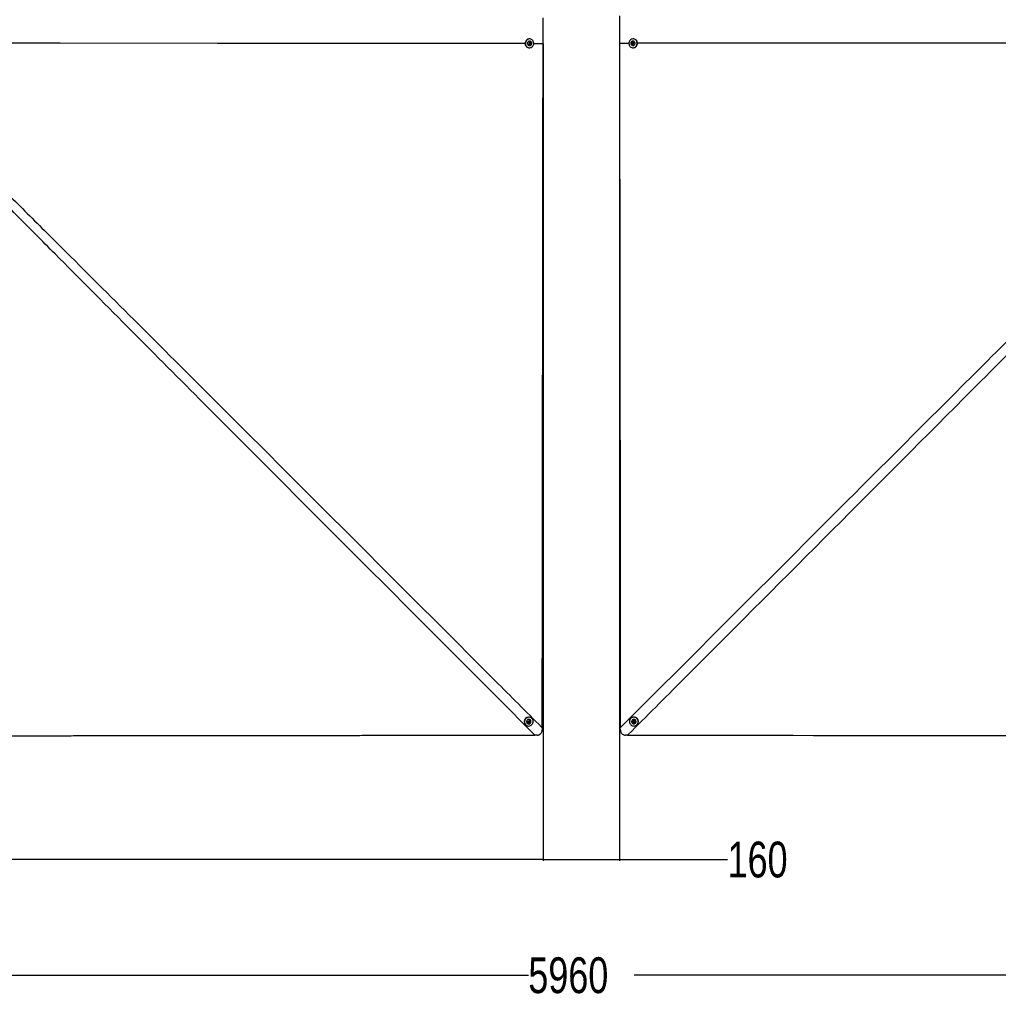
# Model space of a CAD drawing. Header units: millimetres. Extents: x 10 to 10348, y 8 to 8288.
# Tile 76 of 129: x 2440 to 4488, y 4278 to 6339. Entities that reach past the tile are written whole.
import ezdxf

# ---------------------------------------------------------------- set-up
doc = ezdxf.new("R2010")
doc.units = ezdxf.units.MM
doc.layers.add('COMPONENT_GEOMETRY', color=7, linetype='Continuous')
doc.styles.add('SLDTEXTSTYLE0', font='TXT', dxfattribs={"width": 0.75})
doc.dimstyles.new('SLDDIMSTYLE0', dxfattribs={"dimtxt": 75, "dimasz": 3.302, "dimexe": 0, "dimexo": 0.0625, "dimgap": 18.75, "dimtad": 0, "dimtih": 1, "dimtoh": 1, "dimdec": 1, "dimrnd": 1e-09, "dimzin": 12, "dimdsep": 46, "dimtxsty": 'SLDTEXTSTYLE0', "dimsah": 1, "dimcen": 0.09, "dimadec": 0, "dimazin": 3, "dimtfac": 1, "dimtdec": 1, "dimtofl": 0, "dimtmove": 0, "dimatfit": 3, "dimfxl": 1, "dimfrac": 2, "dimtolj": 1, "dimtzin": 12, "dimarcsym": 0})
doc.dimstyles.new('SLDDIMSTYLE1', dxfattribs={"dimtxt": 75, "dimasz": 3.302, "dimexe": 0, "dimexo": 0.0625, "dimgap": 18.75, "dimtad": 0, "dimtih": 1, "dimtoh": 1, "dimdec": 0, "dimrnd": 1e-09, "dimzin": 12, "dimdsep": 46, "dimtxsty": 'SLDTEXTSTYLE0', "dimsah": 1, "dimcen": 0.09, "dimadec": 0, "dimazin": 3, "dimtfac": 1, "dimtdec": 0, "dimtofl": 0, "dimtmove": 0, "dimatfit": 3, "dimfxl": 1, "dimfrac": 2, "dimtolj": 1, "dimtzin": 12, "dimarcsym": 0})

# ---------------------------------------------------------------- blocks, each defined once
blk = doc.blocks.new('_D')
at = {"layer": 'COMPONENT_GEOMETRY', "color": 7}
for p, q in [((3163.2, 8273.7), (365.3, 8273.7)), ((368.4, 8273.7), (368.4, 6616.2)), ((368.4, 4839.6), (368.4, 6497.1)), ((2084.4, 4839.6), (365.3, 4839.6))]:
    blk.add_line(p, q, dxfattribs=at)
for points in [[(368.4, 8273.7), (367.9, 8270.4), (368.9, 8270.4)], [(368.4, 4839.6), (368.9, 4842.9), (367.9, 4842.9)]]:
    blk.add_solid(points, dxfattribs=at)
at = {"layer": 'COMPONENT_GEOMETRY', "color": 7, "insert": (257.6, 6593.8), "char_height": 75, "attachment_point": 1, "style": 'SLDTEXTSTYLE0'}
blk.add_mtext('3434', dxfattribs=at)
blk = doc.blocks.new('_D_2')
at = {"layer": 'COMPONENT_GEOMETRY', "color": 7}
for p, q in [((3535.7, 6288.4), (3535.7, 4578.1)), ((3695.7, 6288.4), (3695.7, 4578.1)), ((3535.7, 4581.2), (3695.7, 4581.2)), ((3695.7, 4581.2), (3921.9, 4581.2))]:
    blk.add_line(p, q, dxfattribs=at)
for points in [[(3535.7, 4581.2), (3539, 4580.7), (3539, 4581.7)], [(3695.7, 4581.2), (3692.4, 4581.7), (3692.4, 4580.7)]]:
    blk.add_solid(points, dxfattribs=at)
at = {"layer": 'COMPONENT_GEOMETRY', "color": 7, "insert": (3921.9, 4618.4), "char_height": 75, "attachment_point": 1, "style": 'SLDTEXTSTYLE0'}
blk.add_mtext('160', dxfattribs=at)
blk = doc.blocks.new('_D_3')
at = {"layer": 'COMPONENT_GEOMETRY', "color": 7}
for p, q in [((635.7, 6288.4), (635.7, 4578.1)), ((3535.7, 6288.4), (3535.7, 4578.1)), ((635.7, 4581.2), (1974.9, 4581.2)), ((3535.7, 4581.2), (2196.5, 4581.2))]:
    blk.add_line(p, q, dxfattribs=at)
for points in [[(635.7, 4581.2), (639, 4580.7), (639, 4581.7)], [(3535.7, 4581.2), (3532.4, 4581.7), (3532.4, 4580.7)]]:
    blk.add_solid(points, dxfattribs=at)
at = {"layer": 'COMPONENT_GEOMETRY', "color": 7, "insert": (1974.9, 4618.4), "char_height": 75, "attachment_point": 1, "style": 'SLDTEXTSTYLE0'}
blk.add_mtext('2900', dxfattribs=at)
blk = doc.blocks.new('_D_4')
at = {"layer": 'COMPONENT_GEOMETRY', "color": 7}
for p, q in [((635.7, 6288.4), (635.7, 4335.9)), ((6595.7, 6288.4), (6595.7, 4335.9)), ((635.7, 4339.1), (3504.9, 4339.1)), ((6595.7, 4339.1), (3726.5, 4339.1))]:
    blk.add_line(p, q, dxfattribs=at)
for points in [[(635.7, 4339.1), (639, 4338.5), (639, 4339.6)], [(6595.7, 4339.1), (6592.4, 4339.6), (6592.4, 4338.5)]]:
    blk.add_solid(points, dxfattribs=at)
at = {"layer": 'COMPONENT_GEOMETRY', "color": 7, "insert": (3504.9, 4376.2), "char_height": 75, "attachment_point": 1, "style": 'SLDTEXTSTYLE0'}
blk.add_mtext('5960', dxfattribs=at)

msp = doc.modelspace()

# ---------------------------------------------------------------- linework, layer by layer
at = {"color": 7, "linetype": 'Continuous', "lineweight": 25}
for p, q in [((3507.46, 6299.07), (3506.78, 6299.07)), ((3507.14, 6288.94), (3507.27, 6290.66)), ((3508.45, 6287.95), (3507.14, 6288.94)), ((3507.27, 6290.66), (3508.71, 6291.4)), ((3507.63, 6294.42), (3507.48, 6294.42)), ((3508.55, 6288.32), (3508.2, 6288.14)), ((3508.34, 6291.21), (3508.75, 6290.91)), ((3509.89, 6288.69), (3508.45, 6287.95)), ((3509.27, 6288.69), (3508.55, 6288.32)), ((3508.71, 6291.4), (3510.01, 6290.42)), ((3508.75, 6290.91), (3509.4, 6290.41)), ((3509.34, 6289.55), (3509.27, 6288.69)), ((3509.27, 6288.69), (3509.89, 6288.69)), ((3509.4, 6290.41), (3509.34, 6289.55)), ((3509.4, 6290.41), (3510.01, 6290.42)), ((3510.01, 6290.42), (3509.89, 6288.69)), ((3535.72, 6289.67), (3535.72, 6289.65)), ((3715.39, 6289.67), (3695.66, 6289.66)), ((3721.36, 6288.94), (3721.49, 6290.66)), ((3722.67, 6287.95), (3721.36, 6288.94)), ((3721.98, 6288.93), (3721.36, 6288.94)), ((3721.49, 6290.66), (3722.93, 6291.4)), ((3722.11, 6290.66), (3721.49, 6290.66)), ((3721.98, 6288.93), (3722.04, 6289.8)), ((3722.63, 6288.44), (3721.98, 6288.93)), ((3722.04, 6289.8), (3722.11, 6290.66)), ((3722.11, 6290.66), (3722.83, 6291.03)), ((3723.04, 6288.14), (3722.63, 6288.44)), ((3724.11, 6288.69), (3722.67, 6287.95)), ((3722.83, 6291.03), (3723.18, 6291.21)), ((3722.93, 6291.4), (3724.24, 6290.42)), ((3723.9, 6294.42), (3723.75, 6294.42)), ((3724.6, 6299.07), (3723.91, 6299.07)), ((3724.24, 6290.42), (3724.11, 6288.69)), ((3506.84, 6280.27), (3507.52, 6280.27)), ((3507.51, 6284.92), (3507.66, 6284.92)), ((3723.72, 6284.92), (3723.87, 6284.92)), ((3723.85, 6280.27), (3724.54, 6280.27)), ((3502.42, 4866.2), (3502.5, 4866.12)), ((3504.75, 4869.55), (3506.07, 4870.68)), ((3505.02, 4867.89), (3504.75, 4869.55)), ((3505.48, 4867.94), (3504.98, 4868.11)), ((3506.6, 4867.36), (3505.02, 4867.89)), ((3506.28, 4867.68), (3505.48, 4867.94)), ((3506.07, 4870.68), (3507.65, 4870.14)), ((3506.93, 4868.24), (3506.28, 4867.68)), ((3506.28, 4867.68), (3506.6, 4867.36)), ((3507.92, 4868.48), (3506.6, 4867.36)), ((3507.59, 4868.8), (3506.93, 4868.24)), ((3507.36, 4870.24), (3507.46, 4869.63)), ((3507.46, 4869.63), (3507.59, 4868.8)), ((3507.59, 4868.8), (3507.92, 4868.48)), ((3507.65, 4870.14), (3507.92, 4868.48)), ((3509.18, 4872.88), (3509.1, 4872.96)), ((3512.37, 4876.27), (3512, 4876.63)), ((3719.37, 4876.63), (3719.01, 4876.27)), ((3722.28, 4872.96), (3722.2, 4872.88)), ((3723.39, 4868.75), (3723.92, 4870.33)), ((3723.71, 4869.07), (3723.39, 4868.75)), ((3724.51, 4867.43), (3723.39, 4868.75)), ((3723.71, 4869.07), (3723.98, 4869.86)), ((3724.27, 4868.41), (3723.71, 4869.07)), ((3723.92, 4870.33), (3725.58, 4870.6)), ((3723.98, 4869.86), (3724.15, 4870.37)), ((3724.83, 4867.75), (3724.27, 4868.41)), ((3724.83, 4867.75), (3724.51, 4867.43)), ((3726.17, 4867.7), (3724.51, 4867.43)), ((3725.66, 4867.89), (3724.83, 4867.75)), ((3725.58, 4870.6), (3726.7, 4869.28)), ((3726.27, 4867.98), (3725.66, 4867.89)), ((3726.7, 4869.28), (3726.17, 4867.7)), ((3728.87, 4866.12), (3728.95, 4866.2)), ((3498.79, 4863.25), (3499.16, 4862.89)), ((3533.99, 4856.62), (3533.93, 4851.99)), ((3697.44, 4851.98), (3697.38, 4856.6)), ((3732.22, 4862.89), (3732.58, 4863.25)), ((3523.32, 4841.37), (3518.68, 4841.31)), ((3712.68, 4841.31), (3708.06, 4841.37))]:
    msp.add_line(p, q, dxfattribs=at)
at = {"color": 8, "linetype": 'Continuous', "lineweight": 25}
msp.add_line((3515.99, 6289.67), (3535.72, 6289.65), dxfattribs=at)
at = {"color": 7, "linetype": 'Continuous', "lineweight": 25, "flags": 128}
for points in [[(3535.72, 6289.67), (3535.71, 6300.38), (3535.69, 6343.21)], [(3695.69, 6347), (3695.66, 6289.67)], [(3506.78, 6299.07), (3506.19, 6299.05), (3504.52, 6298.74), (3502.94, 6298.08), (3501.51, 6297.1), (3500.28, 6295.83), (3499.3, 6294.33), (3498.61, 6292.65), (3498.23, 6290.85), (3498.19, 6289.01), (3498.47, 6287.19), (3499.08, 6285.47), (3499.98, 6283.91), (3501.14, 6282.57), (3502.53, 6281.51), (3504.07, 6280.75), (3505.73, 6280.35), (3506.84, 6280.27)], [(3509.78, 6280.61), (3511.36, 6281.26), (3512.79, 6282.25), (3514.02, 6283.51), (3515, 6285.02), (3515.69, 6286.7), (3516.07, 6288.49), (3516.11, 6290.34), (3515.83, 6292.15), (3515.22, 6293.87), (3514.32, 6295.43), (3513.16, 6296.77), (3511.77, 6297.84), (3510.23, 6298.59), (3508.57, 6299), (3506.88, 6299.05), (3505.21, 6298.74), (3503.63, 6298.08), (3502.19, 6297.1), (3500.96, 6295.83), (3499.99, 6294.33), (3499.29, 6292.65), (3498.92, 6290.85), (3498.87, 6289.01), (3499.16, 6287.19), (3499.76, 6285.47), (3500.67, 6283.91), (3501.83, 6282.57), (3503.22, 6281.51), (3504.76, 6280.76), (3506.41, 6280.35), (3508.11, 6280.3), (3509.78, 6280.61)], [(3512, 6289.28), (3511.93, 6290.58), (3511.55, 6291.8), (3510.87, 6292.87), (3509.96, 6293.7), (3508.88, 6294.23), (3507.7, 6294.42), (3506.52, 6294.26), (3505.42, 6293.77), (3504.49, 6292.96), (3503.79, 6291.92), (3503.38, 6290.7), (3503.28, 6289.42), (3503.51, 6288.15), (3504.04, 6286.99), (3504.84, 6286.03), (3505.85, 6285.34), (3506.99, 6284.98), (3508.18, 6284.96), (3509.33, 6285.29), (3510.35, 6285.95), (3511.18, 6286.88), (3511.74, 6288.02), (3512, 6289.28)], [(3510.75, 6289.48), (3510.65, 6290.4), (3510.24, 6291.21), (3509.57, 6291.79), (3508.75, 6292.04), (3507.91, 6291.94), (3507.16, 6291.49), (3506.63, 6290.76), (3506.4, 6289.87), (3506.5, 6288.95), (3506.91, 6288.14), (3507.58, 6287.56), (3508.4, 6287.31), (3509.24, 6287.42), (3509.99, 6287.87), (3510.52, 6288.59), (3510.75, 6289.48)], [(3533.99, 4856.62), (3534, 4865.64), (3534.01, 4876.15), (3534.04, 4897.16), (3534.09, 4939.19), (3534.14, 4981.21), (3534.18, 5023.24), (3534.23, 5065.26), (3534.28, 5107.28), (3534.33, 5149.31), (3534.38, 5191.33), (3534.43, 5233.36), (3534.48, 5275.38), (3534.53, 5317.41), (3534.58, 5359.43), (3534.68, 5443.48), (3534.73, 5485.5), (3534.78, 5527.53), (3534.83, 5569.55), (3534.84, 5580.06), (3534.88, 5610.26), (3534.91, 5640.47), (3534.95, 5670.67), (3535.02, 5731.08), (3535.06, 5761.29), (3535.13, 5821.7), (3535.17, 5851.9), (3535.24, 5912.31), (3535.28, 5942.52), (3535.36, 6002.93), (3535.43, 6063.34), (3535.72, 6289.65)], [(3695.66, 6289.66), (3695.67, 6279.15), (3695.72, 6237.13), (3695.78, 6195.1), (3695.83, 6153.08), (3695.93, 6069.03), (3695.99, 6027.01), (3696.04, 5984.98), (3696.09, 5942.96), (3696.14, 5900.94), (3696.19, 5858.91), (3696.24, 5816.89), (3696.29, 5774.87), (3696.35, 5732.84), (3696.4, 5690.82), (3696.45, 5648.8), (3696.5, 5606.77), (3696.55, 5564.75), (3696.6, 5522.72), (3696.65, 5480.7), (3696.7, 5438.68), (3696.75, 5396.65), (3696.8, 5354.63), (3696.9, 5270.58), (3696.95, 5228.56), (3697, 5186.53), (3697.05, 5144.51), (3697.09, 5102.49), (3697.14, 5060.46), (3697.19, 5018.44), (3697.24, 4976.42), (3697.29, 4934.39), (3697.34, 4895.5), (3697.38, 4856.6)], [(3721.6, 6298.74), (3720.02, 6298.08), (3718.58, 6297.1), (3717.35, 6295.83), (3716.38, 6294.32), (3715.68, 6292.64), (3715.31, 6290.84), (3715.26, 6289), (3715.55, 6287.18), (3716.15, 6285.46), (3717.06, 6283.9), (3718.22, 6282.57), (3719.61, 6281.5), (3721.15, 6280.75), (3722.8, 6280.35), (3724.5, 6280.3), (3726.17, 6280.61), (3727.75, 6281.27), (3729.18, 6282.25), (3730.41, 6283.52), (3731.39, 6285.02), (3732.08, 6286.71), (3732.46, 6288.5), (3732.5, 6290.35), (3732.22, 6292.16), (3731.61, 6293.88), (3730.71, 6295.44), (3729.55, 6296.78), (3728.16, 6297.84), (3726.62, 6298.59), (3724.96, 6299), (3723.27, 6299.05), (3721.6, 6298.74)], [(3719.38, 6290.06), (3719.45, 6288.77), (3719.83, 6287.54), (3720.5, 6286.48), (3721.42, 6285.65), (3722.5, 6285.12), (3723.68, 6284.92), (3724.86, 6285.08), (3725.95, 6285.58), (3726.89, 6286.39), (3727.59, 6287.43), (3728, 6288.65), (3728.1, 6289.94), (3727.87, 6291.21), (3727.34, 6292.36), (3726.54, 6293.32), (3725.53, 6294.01), (3724.39, 6294.37), (3723.2, 6294.39), (3722.05, 6294.05), (3721.02, 6293.4), (3720.2, 6292.46), (3719.64, 6291.32), (3719.38, 6290.06)], [(3720.63, 6289.87), (3720.72, 6288.95), (3721.14, 6288.14), (3721.81, 6287.56), (3722.62, 6287.31), (3723.47, 6287.42), (3724.22, 6287.87), (3724.75, 6288.59), (3724.98, 6289.48), (3724.88, 6290.4), (3724.47, 6291.21), (3723.8, 6291.79), (3722.98, 6292.04), (3722.13, 6291.94), (3721.39, 6291.49), (3720.86, 6290.76), (3720.63, 6289.87)], [(3724.54, 6280.27), (3725.19, 6280.3), (3726.86, 6280.61), (3728.44, 6281.27), (3729.87, 6282.25), (3731.1, 6283.52), (3732.08, 6285.02), (3732.77, 6286.7), (3733.15, 6288.5), (3733.19, 6290.34), (3732.91, 6292.16), (3732.3, 6293.88), (3731.4, 6295.44), (3730.23, 6296.78), (3728.85, 6297.84), (3727.3, 6298.59), (3725.65, 6299), (3724.6, 6299.07)], [(4829.71, 6290.38), (4746.92, 6290.33), (4396.46, 6290.1), (3969.57, 6289.83), (3733.05, 6289.68)], [(3500.81, 4861.62), (3502.41, 4860.87), (3504.15, 4860.46), (3505.95, 4860.4), (3507.74, 4860.69), (3509.45, 4861.32), (3511.02, 4862.27), (3512.39, 4863.51), (3513.51, 4864.97), (3514.33, 4866.61), (3514.82, 4868.37), (3514.96, 4870.17), (3514.74, 4871.95), (3514.19, 4873.64), (3513.31, 4875.17), (3512.13, 4876.49), (3510.72, 4877.54), (3509.11, 4878.29), (3507.38, 4878.7), (3505.58, 4878.76), (3503.79, 4878.47), (3502.08, 4877.84), (3500.5, 4876.89), (3499.13, 4875.65), (3498.02, 4874.19), (3497.2, 4872.55), (3496.71, 4870.79), (3496.57, 4868.99), (3496.78, 4867.21), (3497.34, 4865.52), (3498.22, 4863.99), (3499.39, 4862.67), (3500.81, 4861.62)], [(3508.77, 4866.02), (3509.63, 4866.99), (3510.22, 4868.13), (3510.48, 4869.38), (3510.39, 4870.64), (3509.97, 4871.82), (3509.24, 4872.82), (3508.26, 4873.57), (3507.1, 4874.03), (3505.85, 4874.15), (3504.6, 4873.92), (3503.43, 4873.37), (3502.45, 4872.53), (3501.72, 4871.46), (3501.29, 4870.25), (3501.21, 4868.99), (3501.46, 4867.76), (3502.04, 4866.66), (3502.9, 4865.77), (3503.98, 4865.16), (3505.2, 4864.87), (3506.47, 4864.93), (3507.69, 4865.32), (3508.77, 4866.02)], [(3507.8, 4867.28), (3508.38, 4868), (3508.64, 4868.88), (3508.56, 4869.78), (3508.14, 4870.56), (3507.44, 4871.11), (3506.57, 4871.34), (3505.67, 4871.21), (3504.87, 4870.76), (3504.29, 4870.03), (3504.02, 4869.16), (3504.11, 4868.26), (3504.53, 4867.47), (3505.23, 4866.93), (3506.09, 4866.7), (3506.99, 4866.82), (3507.8, 4867.28)], [(3507.46, 4869.63), (3507.42, 4869.82), (3507.35, 4869.99), (3507.26, 4870.16), (3507.15, 4870.31), (3507.15, 4870.31)], [(3717.65, 4874.53), (3716.91, 4872.93), (3716.5, 4871.19), (3716.44, 4869.39), (3716.73, 4867.6), (3717.37, 4865.89), (3718.32, 4864.31), (3719.55, 4862.94), (3721.01, 4861.83), (3722.65, 4861.01), (3724.41, 4860.52), (3726.21, 4860.38), (3727.99, 4860.6), (3729.68, 4861.15), (3731.21, 4862.04), (3732.53, 4863.21), (3733.58, 4864.63), (3734.32, 4866.23), (3734.73, 4867.97), (3734.79, 4869.77), (3734.5, 4871.56), (3733.87, 4873.27), (3732.91, 4874.85), (3731.68, 4876.22), (3730.22, 4877.33), (3728.58, 4878.15), (3726.82, 4878.64), (3725.02, 4878.78), (3723.24, 4878.57), (3721.55, 4878.01), (3720.02, 4877.12), (3718.71, 4875.95), (3717.65, 4874.53)], [(3722.06, 4866.57), (3723.02, 4865.71), (3724.17, 4865.12), (3725.42, 4864.86), (3726.68, 4864.95), (3727.85, 4865.37), (3728.85, 4866.1), (3729.61, 4867.08), (3730.06, 4868.24), (3730.18, 4869.5), (3729.95, 4870.75), (3729.4, 4871.91), (3728.56, 4872.9), (3727.49, 4873.63), (3726.28, 4874.05), (3725.02, 4874.14), (3723.79, 4873.88), (3722.7, 4873.3), (3721.81, 4872.44), (3721.2, 4871.36), (3720.91, 4870.14), (3720.97, 4868.87), (3721.36, 4867.65), (3722.06, 4866.57)], [(3723.31, 4867.55), (3724.03, 4866.97), (3724.91, 4866.7), (3725.81, 4866.79), (3726.59, 4867.21), (3727.13, 4867.91), (3727.36, 4868.78), (3727.24, 4869.68), (3726.78, 4870.48), (3726.06, 4871.06), (3725.18, 4871.33), (3724.28, 4871.24), (3723.5, 4870.82), (3722.95, 4870.12), (3722.73, 4869.26), (3722.85, 4868.35), (3723.31, 4867.55)], [(3712.68, 4841.31), (3723.19, 4841.29), (3765.21, 4841.25), (3807.23, 4841.2), (3849.26, 4841.15), (3891.28, 4841.11), (3933.3, 4841.06), (3975.33, 4841.01), (4017.35, 4840.96), (4059.37, 4840.92), (4101.4, 4840.87), (4143.42, 4840.82), (4185.44, 4840.77), (4227.47, 4840.72), (4269.49, 4840.68), (4311.51, 4840.63), (4353.54, 4840.58), (4395.56, 4840.53), (4479.61, 4840.43), (4521.63, 4840.38)]]:
    msp.add_lwpolyline(points, dxfattribs=at)
at = {"color": 8, "linetype": 'Continuous', "lineweight": 25, "flags": 128}
msp.add_lwpolyline([(2398.04, 6290.47), (2525.07, 6290.38), (2854.48, 6290.14), (3266.25, 6289.85), (3498.21, 6289.68)], dxfattribs=at)
at = {"color": 7, "linetype": 'Continuous', "lineweight": 25}
for centre, radius, start, end in [((3507.81, 6289.67), 4.76, 93.96761, 266.39233), ((3507.96, 6289.46), 1.29, 277.67334, 297.36236), ((3507.95, 6289.86), 1.32, 52.78108, 78.49741), ((3507.84, 6289.64), 1.5, 298.413, 356.64664), ((3507.79, 6289.69), 1.55, 355.03666, 51.99172), ((3723.54, 6289.71), 1.5, 118.46923, 176.63499), ((3723.58, 6289.66), 1.55, 175.01895, 232.03029), ((3723.43, 6289.49), 1.31, 232.81557, 258.29652), ((3723.42, 6289.88), 1.29, 97.53473, 117.38567), ((3723.57, 6289.67), 4.76, 273.60563, 86.03443), ((3505.62, 4869.72), 9.41, 47.28149, 223.43351), ((3505.88, 4869.46), 4.75, 47.36134, 223.35188), ((3505.92, 4869.25), 1.38, 225.44276, 251.39945), ((3505.95, 4869.37), 1.5, 251.92897, 311.05982), ((3505.95, 4869.4), 1.53, 310.17152, 8.52499), ((3725.75, 4869.72), 9.41, 316.56669, 132.71831), ((3725.5, 4869.46), 4.75, 316.64717, 132.63961), ((3725.4, 4869.4), 1.5, 161.9763, 221.05325), ((3725.29, 4869.42), 1.38, 135.22854, 161.42944), ((3725.44, 4869.39), 1.53, 220.16372, 278.5555), ((3725.44, 4869.27), 1.4, 279.04684, 309.60235)]:
    msp.add_arc(centre, radius, start, end, dxfattribs=at)
for points, knots in [([(3695.66, 6289.67), (3695.66, 6289.67), (3695.66, 6289.66), (3695.66, 6289.66), (3695.66, 6289.66)], [0, 0, 0, 0, 0.173907, 1, 1, 1, 1]), ([(3523.32, 4841.37), (3523.98, 4841.42), (3525.31, 4841.52), (3527.23, 4842.08), (3529.01, 4842.96), (3530.99, 4844.45), (3532.82, 4846.86), (3533.77, 4849.66), (3533.89, 4851.4), (3533.93, 4851.99)], [0, 0, 0, 0, 0.1200965, 0.2401264, 0.3582684, 0.4763562, 0.6866708, 0.892876, 1, 1, 1, 1]), ([(3697.44, 4851.98), (3697.49, 4851.32), (3697.59, 4849.99), (3698.15, 4848.07), (3699.02, 4846.29), (3700.52, 4844.3), (3702.93, 4842.48), (3705.73, 4841.53), (3707.46, 4841.41), (3708.06, 4841.37)], [0, 0, 0, 0, 0.1200822, 0.2400954, 0.3582259, 0.4762931, 0.6866152, 0.8927773, 1, 1, 1, 1]), ([(2085.69, 4839.64), (2089.19, 4839.65), (2106.7, 4839.67), (2138.22, 4839.71), (2180.25, 4839.76), (2236.28, 4839.83), (2292.31, 4839.89), (2348.34, 4839.96), (2390.36, 4840.01), (2432.39, 4840.06), (2474.41, 4840.11), (2516.44, 4840.16), (2558.46, 4840.21), (2600.48, 4840.26), (2642.51, 4840.31), (2684.53, 4840.36), (2726.56, 4840.41), (2768.58, 4840.46), (2810.6, 4840.51), (2852.63, 4840.56), (2894.65, 4840.61), (2936.67, 4840.65), (2978.7, 4840.7), (3034.73, 4840.77), (3090.76, 4840.83), (3146.79, 4840.89), (3188.82, 4840.94), (3230.84, 4840.99), (3272.87, 4841.04), (3314.89, 4841.08), (3356.91, 4841.13), (3398.94, 4841.18), (3439.91, 4841.22), (3479.82, 4841.27), (3505.72, 4841.3), (3518.68, 4841.31)], [0, 0, 0, 0, 0.0073315, 0.0366577, 0.0659838, 0.0953099, 0.1539621, 0.1832883, 0.2126144, 0.2419405, 0.2712666, 0.3005927, 0.3299188, 0.3592449, 0.388571, 0.4178971, 0.4472232, 0.4765493, 0.5058755, 0.5352016, 0.5645277, 0.5938538, 0.6231799, 0.652506, 0.7111583, 0.7404844, 0.7698105, 0.7991366, 0.8284627, 0.8577888, 0.887115, 0.9164411, 0.9457672, 0.9728836, 1, 1, 1, 1])]:
    msp.add_open_spline(points, degree=3, knots=knots, dxfattribs=at)
at = {"color": 8, "linetype": 'Continuous', "lineweight": 25}
for points, knots in [([(2367.43, 6021.49), (2393.64, 5995.55), (2447.18, 5942.57), (2551.11, 5839.14), (2679.31, 5711.32), (2981.95, 5408.99), (3266.32, 5124.47), (3500.74, 4889.9), (3533.53, 4857.08), (3533.99, 4856.62)], [0, 0, 0, 0, 0.0671482, 0.1371521, 0.2668883, 0.3966247, 0.9155846, 0.9988185, 1, 1, 1, 1]), ([(3518.68, 4841.31), (3518.22, 4841.77), (3354.52, 5005.79), (3120.27, 5240.52), (2836.27, 5525.37), (2665.13, 5697.14), (2537.42, 5825.57), (2434.03, 5929.75), (2381.01, 5983.47), (2355.06, 6009.76)], [0, 0, 0, 0, 0.001181, 0.4214955, 0.6032047, 0.7329044, 0.8626041, 0.9327543, 1, 1, 1, 1]), ([(3697.38, 4856.6), (3697.84, 4857.06), (3861.38, 5020.72), (4096.07, 5255.58), (4428.43, 5587.88), (4625.15, 5784.33), (4777.15, 5935.68), (4831.05, 5989.08), (4857.44, 6015.22)], [0, 0, 0, 0, 0.0011883, 0.4232836, 0.6074368, 0.8610751, 0.9320015, 1, 1, 1, 1]), ([(4870.07, 6003.24), (4843.92, 5976.77), (4790.47, 5922.69), (4639.22, 5770.38), (4318.35, 5448.21), (3986.36, 5115.51), (3751.81, 4880.51), (3713.14, 4841.77), (3712.68, 4841.31)], [0, 0, 0, 0, 0.0681014, 0.1391744, 0.3927392, 0.8998837, 0.9988123, 1, 1, 1, 1])]:
    msp.add_open_spline(points, degree=3, knots=knots, dxfattribs=at)

# ---------------------------------------------------------------- dimensions: what is measured, and where the dimension line sits
at = {"layer": 'COMPONENT_GEOMETRY', "color": 7}
for base, p1, p2, angle, dimstyle, picture, middle in [((368.44, 8273.66), (2085.69, 4839.64), (3164.5, 8273.66), 90, 'SLDDIMSTYLE0', '_D', (368.44, 6556.65)), ((635.6712, 4581.2386), (3535.7153, 6289.6537), (635.6711, 6289.6535), 0, 'SLDDIMSTYLE0', '_D_3', (2085.6933, 4581.2387)), ((635.67, 4339.05), (6595.7, 6289.65), (635.67, 6289.65), 0, 'SLDDIMSTYLE0', '_D_4', (3615.69, 4339.05)), ((3535.74, 4581.23), (3695.66, 6289.66), (3535.72, 6289.65), 0.00083, 'SLDDIMSTYLE1', '_D_2', (4004.98, 4581.24))]:
    dim = msp.add_linear_dim(base=base, p1=p1, p2=p2, angle=angle, dimstyle=dimstyle, dxfattribs=at)
    dim.commit()
    dim.dimension.update_dxf_attribs({"geometry": picture, "text_midpoint": middle, "dimtype": 160})

doc.saveas('drawing.dxf')
